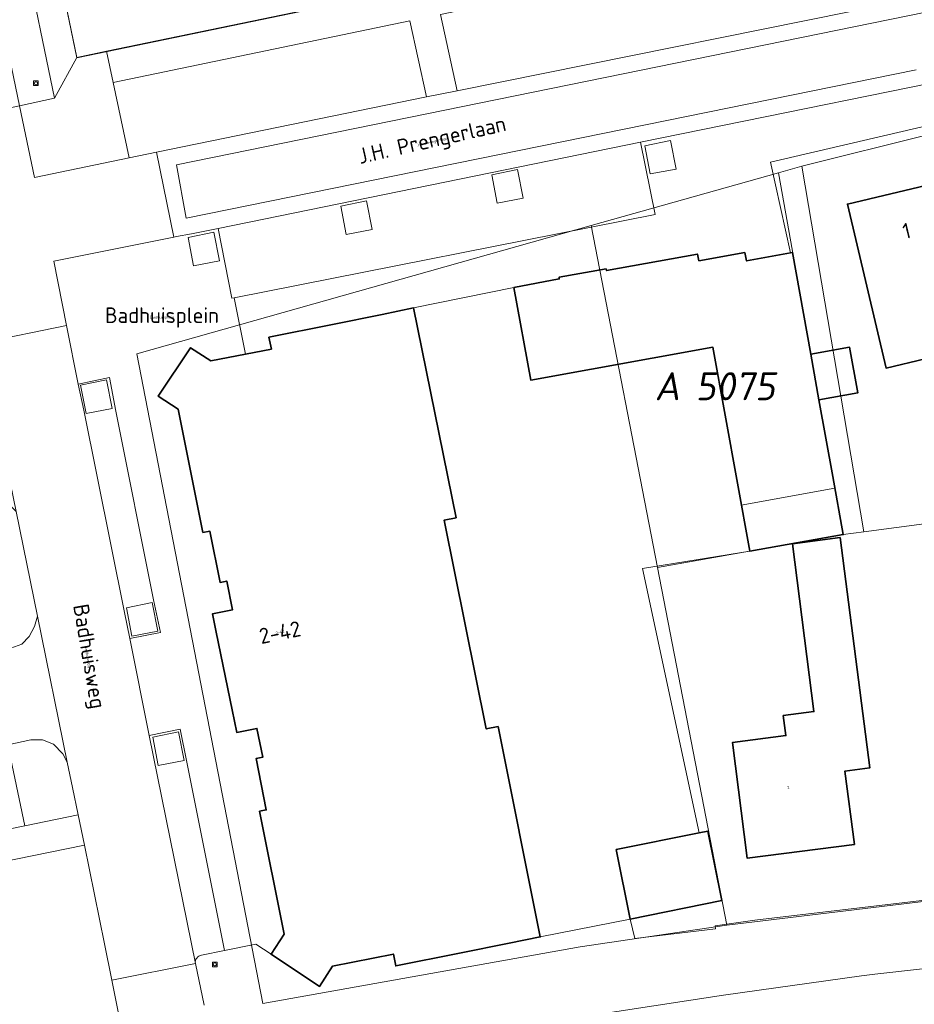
# Model space of a CAD drawing. Header units: metres. Extents: x 237319 to 238937, y 510065 to 511489.
# Tile 150 of 176: x 238450 to 238507, y 510673 to 510736. Entities that reach past the tile are written whole.
import ezdxf
from ezdxf.enums import TextEntityAlignment as Align

# ---------------------------------------------------------------- set-up
doc = ezdxf.new("R2010")
doc.units = ezdxf.units.M
for name, color, linetype, lineweight in [('B-WE-FV-GELEIDING_WILDRASTER-G', 252, 'Continuous', 18), ('B-WE-GR-BEPLANTING_CULTUUR_HEESTERS-GV', 252, 'Continuous', 18), ('B-WE-GR-BEPLANTING_CULTUUR_VASTE PLANTENVAK-GV', 252, 'Continuous', 18), ('B-WE-GR-HAAG-GV', 252, 'Continuous', 13), ('B-WE-IE-MEUBILAIR_WEGMEUBILAIR-S', 252, 'Continuous', 25), ('B-WE-KG-GRENS_PERCEEL-GV', 252, 'Continuous', 18), ('B-WE-KG-GRENS_PERCEEL-S', 252, 'Continuous', 25), ('B-WE-OG-BEBOUWING-G', 252, 'Continuous', 35), ('B-WE-OG-BEBOUWING-GV', 252, 'Continuous', 35), ('B-WE-OG-BEBOUWING-T18', 252, 'Continuous', 18), ('B-WE-OG-BEBOUWING_HUISNUMMER-T18', 252, 'Continuous', 18), ('B-WE-OG-BEBOUWING_STRAATNAAM-T18', 252, 'Continuous', 18), ('B-WE-OG-TERREIN_BEGROEID-GV', 252, 'Continuous', 18), ('B-WE-OG-TERREIN_ERF-GV', 252, 'Continuous', 18), ('B-WE-OG-TOPOGRAFIE-T18', 252, 'Continuous', 18), ('B-WE-VH-GESLOTENVERHARDING_ASFALT-GV', 252, 'Continuous', 18), ('B-WE-VH-OPENVERHARDING-GV', 252, 'Continuous', 18), ('B-WE-VH-OPENVERHARDING_TEGEL-GV', 252, 'Continuous', 18)]:
    doc.layers.add(name, color=color, linetype=linetype, lineweight=lineweight)
doc.styles.add('NLCS-ISO', font='isocpeur.ttf', dxfattribs={"height": 2.5})
doc.styles.add('NLCS-ISO-M100-T18', font='NLCS-ISO.ttf', dxfattribs={"height": 0.18})

# ---------------------------------------------------------------- blocks, each defined once
blk = doc.blocks.new('SKG-PERCEELNUMMER-SO')
at = {"style": 'NLCS-ISO', "oblique": 10, "flags": 1}
for tag, p in [('GEMEENTECODE', (0, 2.554)), ('PERCEELGROOTTE', (0, -2.446))]:
    blk.add_attdef(tag, text='', height=1.8, dxfattribs=at).set_placement(p, align=Align.MIDDLE_CENTER)
at = {"style": 'NLCS-ISO', "oblique": 10}
blk.add_attdef('SECTIE', text='', height=1.8, dxfattribs=at).set_placement((-0.5, 0), align=Align.MIDDLE_RIGHT)
blk.add_attdef('PERCEELNUMMER', text='', height=1.8, dxfattribs=at).set_placement((0.5, 0), align=Align.MIDDLE_LEFT)
blk = doc.blocks.new('brk-2025')
at = {"layer": 'B-WE-KG-GRENS_PERCEEL-GV', "flags": 128}
for points in [[(238474.478, 510738.155), (238453.297, 510733.758), (238451.63, 510741.797)], [(238551.754, 510680.542), (238540.33, 510680.33), (238540.365, 510679.59), (238520.925, 510679.088), (238520.871, 510680.719), (238507.934, 510679.698), (238494.975, 510678.14), (238485.581, 510676.742), (238465.222, 510673.117), (238457.143, 510714.762), (238486.273, 510722.996), (238498.28, 510726.371), (238499.794, 510726.797), (238508.017, 510728.856), (238519.336, 510731.907), (238537.939, 510731.408), (238538.027, 510729.538), (238549.344, 510730.102)]]:
    blk.add_lwpolyline(points, dxfattribs=at)
for points in [[(238464.437, 510744.46), (238453.118, 510742.106), (238451.63, 510741.797), (238453.297, 510733.758), (238474.478, 510738.155), (238472.856, 510746.211)], [(238499.794, 510726.797), (238503.764, 510703.356), (238513.598, 510704.661), (238508.017, 510728.856)], [(238499.794, 510726.797), (238498.28, 510726.371), (238501.903, 510706.149), (238502.435, 510703.18), (238503.764, 510703.356)], [(238501.903, 510706.149), (238498.28, 510726.371), (238486.273, 510722.996), (238490.529, 510701.06), (238496.422, 510702.116), (238495.892, 510705.072)], [(238465.222, 510673.117), (238485.581, 510676.742), (238494.975, 510678.14), (238490.529, 510701.06), (238486.273, 510722.996), (238457.143, 510714.762)]]:
    blk.add_lwpolyline(points, close=True, dxfattribs=at)
at = {"layer": 'B-WE-OG-BEBOUWING-G', "flags": 128}
for points in [[(238508.724, 510725.79), (238502.705, 510724.366), (238505.191, 510713.856), (238507.682, 510714.445), (238508.253, 510712.026), (238511.815, 510712.868)], [(238481.319, 510719.031), (238482.399, 510713.081), (238494.082, 510715.189), (238496.451, 510702.122), (238502.435, 510703.18), (238501.765, 510706.907), (238500.882, 510711.815), (238500.357, 510714.736), (238499.184, 510721.262), (238499.062, 510721.24), (238496.246, 510720.723), (238496.127, 510721.262), (238493.182, 510720.732), (238493.09, 510721.161), (238487.267, 510720.103), (238487.234, 510720.212), (238484.219, 510719.674), (238484.235, 510719.573)], [(238480.314, 510690.865), (238479.548, 510690.711), (238476.849, 510704.099), (238477.615, 510704.253), (238474.895, 510717.708), (238472.878, 510717.299), (238469.694, 510716.653), (238465.613, 510715.826), (238465.771, 510715.067), (238464.11, 510714.743), (238461.882, 510714.309), (238460.592, 510715.161), (238458.525, 510712.063), (238459.803, 510711.21), (238461.388, 510703.314), (238461.834, 510703.388), (238462.48, 510700.105), (238462.909, 510700.193), (238463.285, 510698.359), (238461.997, 510698.095), (238462.237, 510696.922), (238463.258, 510691.932), (238463.554, 510690.486), (238464.85, 510690.747), (238465.221, 510688.901), (238464.789, 510688.814), (238465.445, 510685.526), (238465.014, 510685.44), (238466.589, 510677.55), (238465.761, 510676.276), (238465.755, 510676.267), (238468.849, 510674.202), (238469.682, 510675.492), (238473.594, 510676.28), (238473.75, 510675.519), (238477.832, 510676.338), (238481.011, 510676.976), (238483.017, 510677.379)]]:
    blk.add_lwpolyline(points, close=True, dxfattribs=at)
at = {"layer": 'B-WE-KG-GRENS_PERCEEL-S'}
blk.add_blockref('SKG-PERCEELNUMMER-SO', (238492.469, 510712.691), dxfattribs=at).add_auto_attribs({'PERCEELNUMMER': '5075', 'SECTIE': 'A'})
at = {"layer": 'B-WE-OG-BEBOUWING_HUISNUMMER-T18', "style": 'NLCS-ISO-M100-T18'}
for s, rotation, p in [('1', 13.3, (238506.503, 510722.653)), ('2-42', 11.5, (238466.323, 510696.908))]:
    blk.add_text(s, height=1, rotation=rotation, dxfattribs=at).set_placement(p, align=Align.MIDDLE)
at = {"layer": 'B-WE-OG-BEBOUWING_STRAATNAAM-T18', "style": 'NLCS-ISO-M100-T18'}
for s, rotation, p in [('J.H. Prengerlaan', 12.8, (238476.097, 510728.347)), ('Badhuisweg', 279.7, (238453.975, 510695.345))]:
    blk.add_text(s, height=1, rotation=rotation, dxfattribs=at).set_placement(p, align=Align.MIDDLE)
blk.add_text('Badhuisplein', height=1, dxfattribs=at).set_placement((238458.757, 510717.095), align=Align.MIDDLE)
blk = doc.blocks.new('SIE-WEG_BOOMSPIEGEL-SO')
at = {"color": 0, "linetype": 'ByBlock', "lineweight": 18}
blk.add_lwpolyline([(-1.5, -1.5), (1.5, -1.5), (1.5, 1.5), (-1.5, 1.5)], close=True, dxfattribs=at)
for points in [[(-1, 0), (-1.5, 0)], [(0, 1), (0, 1.5)], [(1.5, 0), (1, 0)], [(0, -1.5), (0, -1)]]:
    blk.add_lwpolyline(points, dxfattribs=at)
blk.add_circle((0, 0), 1, dxfattribs=at)
blk = doc.blocks.new('bgt-2025')
at = {"layer": 'B-WE-GR-BEPLANTING_CULTUUR_HEESTERS-GV', "flags": 128}
for points in [[(238489.713, 510728.111), (238490.061, 510726.302), (238491.726, 510726.619), (238491.362, 510728.453)], [(238479.913, 510726.24), (238480.26, 510724.431), (238481.925, 510724.749), (238481.562, 510726.582)], [(238470.218, 510724.233), (238470.565, 510722.425), (238472.231, 510722.742), (238471.867, 510724.575)], [(238460.438, 510722.227), (238460.785, 510720.418), (238462.451, 510720.735), (238462.087, 510722.569)], [(238453.543, 510712.751), (238453.89, 510710.943), (238455.555, 510711.26), (238455.192, 510713.093)], [(238456.48, 510698.472), (238456.827, 510696.664), (238458.493, 510696.981), (238458.129, 510698.815)], [(238458.171, 510690.179), (238458.518, 510688.37), (238460.184, 510688.688), (238459.82, 510690.521)]]:
    blk.add_lwpolyline(points, close=True, dxfattribs=at)
at = {"layer": 'B-WE-GR-BEPLANTING_CULTUUR_VASTE PLANTENVAK-GV', "flags": 128}
for points in [[(238449.402, 510704.663), (238448.828, 510705.262), (238448.057, 510705.662), (238447.179, 510705.732), (238446.476, 510705.569), (238445.937, 510705.375), (238445.683, 510705.121), (238445.683, 510704.844), (238447.474, 510696.173), (238447.739, 510695.817), (238448.227, 510695.705), (238448.838, 510695.817), (238449.764, 510696.154), (238450.242, 510696.652), (238450.578, 510697.276), (238450.774, 510697.95)], [(238453.388, 510685.204), (238453.021, 510686.951), (238452.687, 510688.586), (238452.406, 510689.125), (238451.805, 510689.732), (238451.091, 510690.015), (238450.351, 510690.015), (238448.875, 510689.705), (238449.964, 510684.505)]]:
    blk.add_lwpolyline(points, close=True, dxfattribs=at)
at = {"layer": 'B-WE-GR-HAAG-GV', "flags": 128}
for points in [[(238489.713, 510728.111), (238490.061, 510726.302), (238491.726, 510726.619), (238491.362, 510728.453)], [(238479.913, 510726.24), (238480.26, 510724.431), (238481.925, 510724.749), (238481.562, 510726.582)], [(238470.218, 510724.233), (238470.565, 510722.425), (238472.231, 510722.742), (238471.867, 510724.575)], [(238460.438, 510722.227), (238460.785, 510720.418), (238462.451, 510720.735), (238462.087, 510722.569)], [(238453.543, 510712.751), (238453.89, 510710.943), (238455.555, 510711.26), (238455.192, 510713.093)], [(238456.48, 510698.472), (238456.827, 510696.664), (238458.493, 510696.981), (238458.129, 510698.815)], [(238458.171, 510690.179), (238458.518, 510688.37), (238460.184, 510688.688), (238459.82, 510690.521)]]:
    blk.add_lwpolyline(points, close=True, dxfattribs=at)
at = {"layer": 'B-WE-OG-BEBOUWING-GV', "flags": 128}
for points in [[(238508.724, 510725.79), (238502.705, 510724.366), (238505.191, 510713.856), (238507.682, 510714.445), (238508.253, 510712.026), (238511.815, 510712.868)], [(238481.319, 510719.031), (238482.399, 510713.081), (238494.082, 510715.189), (238496.451, 510702.122), (238502.435, 510703.18), (238501.765, 510706.907), (238500.882, 510711.815), (238500.357, 510714.736), (238499.184, 510721.262), (238499.062, 510721.24), (238496.246, 510720.723), (238496.127, 510721.262), (238493.182, 510720.732), (238493.09, 510721.161), (238487.267, 510720.103), (238487.234, 510720.212), (238484.219, 510719.674), (238484.235, 510719.573)], [(238480.314, 510690.865), (238479.548, 510690.711), (238476.849, 510704.099), (238477.615, 510704.253), (238474.895, 510717.708), (238472.878, 510717.299), (238469.694, 510716.653), (238465.613, 510715.826), (238465.771, 510715.067), (238464.11, 510714.743), (238461.882, 510714.309), (238460.592, 510715.161), (238458.525, 510712.063), (238459.803, 510711.21), (238461.388, 510703.314), (238461.834, 510703.388), (238462.48, 510700.105), (238462.909, 510700.193), (238463.285, 510698.359), (238461.997, 510698.095), (238462.237, 510696.922), (238463.258, 510691.932), (238463.554, 510690.486), (238464.85, 510690.747), (238465.221, 510688.901), (238464.789, 510688.814), (238465.445, 510685.526), (238465.014, 510685.44), (238466.589, 510677.55), (238465.761, 510676.276), (238465.755, 510676.267), (238468.849, 510674.202), (238469.682, 510675.492), (238473.594, 510676.28), (238473.75, 510675.519), (238477.832, 510676.338), (238481.011, 510676.976), (238483.017, 510677.379)], [(238500.357, 510714.736), (238500.882, 510711.815), (238503.385, 510712.273), (238502.849, 510715.194)], [(238503.154, 510683.306), (238502.55, 510688.007), (238504.137, 510688.211), (238502.241, 510702.98), (238499.176, 510702.586), (238500.558, 510691.825), (238498.594, 510691.573), (238498.759, 510690.283), (238495.328, 510689.843), (238496.28, 510682.424)], [(238487.883, 510682.992), (238488.77, 510678.526), (238494.652, 510679.709), (238493.761, 510684.167), (238493.202, 510684.055)]]:
    blk.add_lwpolyline(points, close=True, dxfattribs=at)
at = {"layer": 'B-WE-OG-TERREIN_BEGROEID-GV', "flags": 128}
for points in [[(238512.885, 510738.296), (238514.016, 510738.333), (238513.846, 510741.603), (238496.939, 510740.786), (238476.618, 510736.525), (238477.686, 510731.624), (238508.43, 510737.861), (238508.89, 510737.935), (238509.874, 510738.081), (238510.872, 510738.199), (238511.879, 510738.248)], [(238458.412, 510727.695), (238475.718, 510731.24), (238474.652, 510736.122), (238455.629, 510732.159), (238456.652, 510727.335)], [(238456.234, 510671.194), (238456.087, 510671.926), (238455.548, 510674.603), (238455.08, 510676.925), (238453.784, 510683.269), (238419.912, 510676.348), (238422.107, 510671.065), (238423.896, 510671.993), (238425.321, 510669.247), (238423.669, 510668.199), (238426.157, 510664.28), (238429.06, 510660.188), (238457.29, 510665.796), (238457.306, 510665.799)]]:
    blk.add_lwpolyline(points, close=True, dxfattribs=at)
at = {"layer": 'B-WE-OG-TERREIN_ERF-GV', "flags": 128}
for points in [[(238467.579, 510772.512), (238463.42, 510793.336), (238441.815, 510789.066), (238453.301, 510733.771), (238455.211, 510734.168), (238474.459, 510738.168), (238469.994, 510760.415)], [(238516.365, 510720.876), (238513.796, 510720.268), (238514.494, 510717.32), (238514.863, 510717.407), (238515.719, 510713.792), (238511.815, 510712.868), (238508.253, 510712.026), (238507.682, 510714.445), (238505.191, 510713.856), (238502.705, 510724.366), (238508.724, 510725.79), (238514.859, 510727.241)], [(238504.137, 510688.211), (238502.55, 510688.007), (238503.154, 510683.306), (238496.28, 510682.424), (238495.328, 510689.843), (238498.759, 510690.283), (238498.594, 510691.573), (238500.558, 510691.825), (238499.176, 510702.586), (238502.241, 510702.98)]]:
    blk.add_lwpolyline(points, close=True, dxfattribs=at)
blk.add_lwpolyline([(238518.787, 510731.962), (238497.781, 510727.067), (238499.062, 510721.24), (238499.184, 510721.262), (238500.357, 510714.736), (238502.849, 510715.194), (238503.385, 510712.273), (238500.882, 510711.815), (238501.765, 510706.907), (238502.435, 510703.18), (238496.451, 510702.122), (238489.574, 510700.999), (238493.202, 510684.055), (238493.761, 510684.167), (238494.652, 510679.709), (238488.77, 510678.526), (238489.073, 510677.278), (238494.241, 510677.899), (238494.217, 510678.093), (238496.767, 510678.449), (238507.48, 510679.71)], dxfattribs=at)
at = {"layer": 'B-WE-VH-GESLOTENVERHARDING_ASFALT-GV', "flags": 128}
blk.add_lwpolyline([(238507.745, 510736.67), (238459.685, 510726.893), (238460.312, 510723.459), (238507.12, 510732.98)], dxfattribs=at)
at = {"layer": 'B-WE-VH-OPENVERHARDING-GV', "flags": 128}
for points in [[(238451.878, 510731.172), (238440.17, 510787.622), (238437.944, 510787.185)], [(238438.262, 510785.547), (238439.752, 510778.334), (238449.629, 510730.674), (238451.878, 510731.172)], [(238516.596, 510737.751), (238519.697, 510737.846), (238519.681, 510738.343), (238516.037, 510738.335), (238514.016, 510738.333), (238512.885, 510738.296), (238511.879, 510738.248), (238510.872, 510738.199), (238509.874, 510738.081), (238508.89, 510737.935), (238508.43, 510737.861), (238477.686, 510731.624), (238475.718, 510731.24), (238458.412, 510727.695)], [(238507.12, 510732.98), (238460.312, 510723.459), (238459.685, 510726.893), (238507.745, 510736.67)], [(238419.912, 510676.348), (238453.784, 510683.269), (238453.388, 510685.204), (238449.964, 510684.505), (238412.304, 510676.816)], [(238464.11, 510714.743), (238465.771, 510715.067), (238465.613, 510715.826), (238469.694, 510716.653), (238472.878, 510717.299), (238474.895, 510717.708), (238481.319, 510719.031), (238484.235, 510719.573), (238484.219, 510719.674), (238487.234, 510720.212), (238487.267, 510720.103), (238493.09, 510721.161), (238493.182, 510720.732), (238496.127, 510721.262), (238496.246, 510720.723), (238499.062, 510721.24), (238497.781, 510727.067), (238518.787, 510731.962), (238519.086, 510731.953), (238519.811, 510734.281), (238518.657, 510734.14)], [(238458.412, 510727.695), (238459.528, 510722.247), (238459.68, 510722.286), (238460.653, 510722.463), (238462.351, 510722.809), (238489.439, 510728.331), (238514.682, 510733.476)], [(238514.682, 510733.476), (238489.439, 510728.331), (238490.386, 510723.708), (238463.393, 510718.365), (238464.11, 510714.743)], [(238412.304, 510676.816), (238449.964, 510684.505), (238448.875, 510689.705), (238450.351, 510690.015), (238451.091, 510690.015), (238451.805, 510689.732), (238452.406, 510689.125), (238452.687, 510688.586), (238450.774, 510697.95), (238450.578, 510697.276), (238450.242, 510696.652), (238449.764, 510696.154), (238448.838, 510695.817)], [(238461.301, 510676.214), (238462.771, 510676.51), (238460.344, 510688.584), (238459.921, 510690.702), (238457.946, 510690.292), (238458.474, 510687.674), (238460.902, 510675.667)], [(238543.663, 510681.149), (238543.627, 510681.885), (238541.745, 510681.814), (238540.31, 510681.76), (238540.402, 510679.579), (238521.558, 510679.088), (238521.41, 510681.105), (238518.78, 510680.78), (238507.48, 510679.71), (238496.767, 510678.449), (238494.217, 510678.093), (238494.241, 510677.899), (238489.073, 510677.278), (238488.77, 510678.526), (238483.017, 510677.379), (238481.011, 510676.976), (238477.832, 510676.338), (238473.75, 510675.519), (238473.594, 510676.28), (238469.682, 510675.492), (238468.849, 510674.202), (238465.755, 510676.267), (238464.776, 510676.916), (238462.771, 510676.51)], [(238462.771, 510676.51), (238461.301, 510676.214)], [(238466.657, 510669.094), (238467.868, 510669.273), (238469.73, 510669.593), (238480.52, 510671.47), (238483.457, 510671.92), (238494.76, 510673.65), (238503.6, 510674.89), (238504.474, 510674.987), (238507.714, 510675.347), (238512.6, 510675.89), (238523.821, 510676.69)], [(238523.821, 510676.69), (238512.6, 510675.89), (238507.714, 510675.347), (238504.474, 510674.987), (238503.6, 510674.89), (238494.76, 510673.65), (238483.457, 510671.92), (238480.52, 510671.47), (238469.73, 510669.593), (238467.868, 510669.273), (238466.657, 510669.094)], [(238461.458, 510672.995), (238460.902, 510675.667), (238455.548, 510674.603), (238456.087, 510671.926), (238456.234, 510671.194), (238457.306, 510665.799), (238457.29, 510665.796), (238458.108, 510661.614), (238465.63, 510663.085), (238469.626, 510663.867), (238492.362, 510667.584), (238500.275, 510668.685), (238506.257, 510669.341)], [(238460.902, 510675.667), (238461.458, 510672.995)]]:
    blk.add_lwpolyline(points, dxfattribs=at)
for points in [[(238536.601, 510744.768), (238515.581, 510743.745), (238514.153, 510743.629), (238496.822, 510742.768), (238475.95, 510738.477), (238474.459, 510738.168), (238455.211, 510734.168), (238455.629, 510732.159), (238474.652, 510736.122), (238475.718, 510731.24), (238477.686, 510731.624), (238476.618, 510736.525), (238496.939, 510740.786), (238513.846, 510741.603), (238514.016, 510738.333), (238516.037, 510738.335), (238515.893, 510741.676), (238536.669, 510742.733)], [(238459.528, 510722.247), (238458.412, 510727.695), (238456.652, 510727.335), (238450.578, 510726.08), (238449.629, 510730.674), (238444.271, 510729.557), (238445.389, 510724.095), (238445.663, 510722.759), (238446.1, 510720.75), (238446.534, 510718.759), (238447.199, 510715.482), (238452.644, 510716.588), (238451.821, 510720.707)], [(238463.393, 510718.365), (238490.386, 510723.708), (238489.439, 510728.331), (238462.351, 510722.809), (238463.234, 510718.334)], [(238489.713, 510728.111), (238491.362, 510728.453), (238491.726, 510726.619), (238490.061, 510726.302)], [(238479.913, 510726.24), (238481.562, 510726.582), (238481.925, 510724.749), (238480.26, 510724.431)], [(238470.218, 510724.233), (238471.867, 510724.575), (238472.231, 510722.742), (238470.565, 510722.425)], [(238462.48, 510700.105), (238461.834, 510703.388), (238461.388, 510703.314), (238459.803, 510711.21), (238458.525, 510712.063), (238460.592, 510715.161), (238461.882, 510714.309), (238464.11, 510714.743), (238463.393, 510718.365), (238463.234, 510718.334), (238462.351, 510722.809), (238460.653, 510722.463), (238459.68, 510722.286), (238459.528, 510722.247), (238451.821, 510720.707), (238452.644, 510716.588), (238453.395, 510712.83), (238455.385, 510713.257), (238455.802, 510711.099), (238458.217, 510698.992), (238458.67, 510696.889), (238456.698, 510696.504), (238457.946, 510690.292), (238459.921, 510690.702), (238460.344, 510688.584), (238462.771, 510676.51), (238464.776, 510676.916), (238465.755, 510676.267), (238465.761, 510676.276), (238466.589, 510677.55), (238465.014, 510685.44), (238465.445, 510685.526), (238464.789, 510688.814), (238465.221, 510688.901), (238464.85, 510690.747), (238463.554, 510690.486), (238463.258, 510691.932), (238462.237, 510696.922), (238461.997, 510698.095), (238463.285, 510698.359), (238462.909, 510700.193)], [(238460.438, 510722.227), (238462.087, 510722.569), (238462.451, 510720.735), (238460.785, 510720.418)], [(238477.615, 510704.253), (238476.849, 510704.099), (238479.548, 510690.711), (238480.314, 510690.865), (238483.017, 510677.379), (238488.77, 510678.526), (238487.883, 510682.992), (238493.202, 510684.055), (238489.574, 510700.999), (238496.451, 510702.122), (238494.082, 510715.189), (238482.399, 510713.081), (238481.319, 510719.031), (238474.895, 510717.708)], [(238456.359, 510698.188), (238453.748, 510711.147), (238453.395, 510712.83), (238452.644, 510716.588), (238447.199, 510715.482), (238447.467, 510714.165), (238448.509, 510709.034), (238449.402, 510704.663), (238450.774, 510697.95), (238452.687, 510688.586), (238453.021, 510686.951), (238453.388, 510685.204), (238453.784, 510683.269), (238455.08, 510676.925), (238455.548, 510674.603), (238460.902, 510675.667), (238458.474, 510687.674), (238457.946, 510690.292), (238456.698, 510696.504)], [(238453.748, 510711.147), (238456.359, 510698.188), (238456.698, 510696.504), (238458.67, 510696.889), (238458.217, 510698.992), (238455.802, 510711.099), (238455.385, 510713.257), (238453.395, 510712.83)], [(238453.543, 510712.751), (238455.192, 510713.093), (238455.555, 510711.26), (238453.89, 510710.943)], [(238456.48, 510698.472), (238458.129, 510698.815), (238458.493, 510696.981), (238456.827, 510696.664)], [(238458.171, 510690.179), (238459.82, 510690.521), (238460.184, 510688.688), (238458.518, 510688.37)]]:
    blk.add_lwpolyline(points, close=True, dxfattribs=at)
at = {"layer": 'B-WE-VH-OPENVERHARDING-GV'}
for points in [[(238461.301, 510676.214, 0.42274), (238460.902, 510675.667)], [(238460.902, 510675.667, -0.42274), (238461.301, 510676.214)]]:
    blk.add_lwpolyline(points, format="xyb", dxfattribs=at)
at = {"layer": 'B-WE-VH-OPENVERHARDING_TEGEL-GV', "flags": 128}
for points in [[(238440.17, 510787.622), (238451.878, 510731.172), (238453.301, 510733.771), (238441.815, 510789.066)], [(238451.878, 510731.172), (238449.629, 510730.674), (238450.578, 510726.08), (238456.652, 510727.335), (238455.629, 510732.159), (238455.211, 510734.168), (238453.301, 510733.771)]]:
    blk.add_lwpolyline(points, close=True, dxfattribs=at)
at = {"layer": 'B-WE-IE-MEUBILAIR_WEGMEUBILAIR-S', "xscale": 0.1, "yscale": 0.1, "zscale": 0.1}
for p in [(238450.678, 510732.118), (238462.15, 510675.617)]:
    blk.add_blockref('SIE-WEG_BOOMSPIEGEL-SO', p, dxfattribs=at)
at = {"layer": 'B-WE-KG-GRENS_PERCEEL-GV'}
blk.add_blockref('brk-2025', (0, 0), dxfattribs=at)
at = {"layer": 'B-WE-OG-BEBOUWING-T18', "style": 'NLCS-ISO-M100-T18'}
for s, rotation, p in [('1', 13.3, (238506.503, 510722.653)), ('2-42', 11.5, (238466.323, 510696.908)), ('2', 7.3, (238498.922, 510686.948))]:
    blk.add_text(s, height=0.18, rotation=rotation, dxfattribs=at).set_placement(p, align=Align.MIDDLE)
at = {"layer": 'B-WE-OG-TOPOGRAFIE-T18', "style": 'NLCS-ISO-M100-T18'}
for s, rotation, p in [('J.H. Prengerlaan', 12.8, (238476.097, 510728.347)), ('Badhuisweg', 279.7, (238453.975, 510695.345))]:
    blk.add_text(s, height=0.18, rotation=rotation, dxfattribs=at).set_placement(p, align=Align.MIDDLE)
blk.add_text('Badhuisplein', height=0.18, dxfattribs=at).set_placement((238458.757, 510717.095), align=Align.MIDDLE)

msp = doc.modelspace()

# ---------------------------------------------------------------- block references
at = {"layer": 'B-WE-FV-GELEIDING_WILDRASTER-G'}
msp.add_blockref('bgt-2025', (0, 0), dxfattribs=at)

doc.saveas('drawing.dxf')
